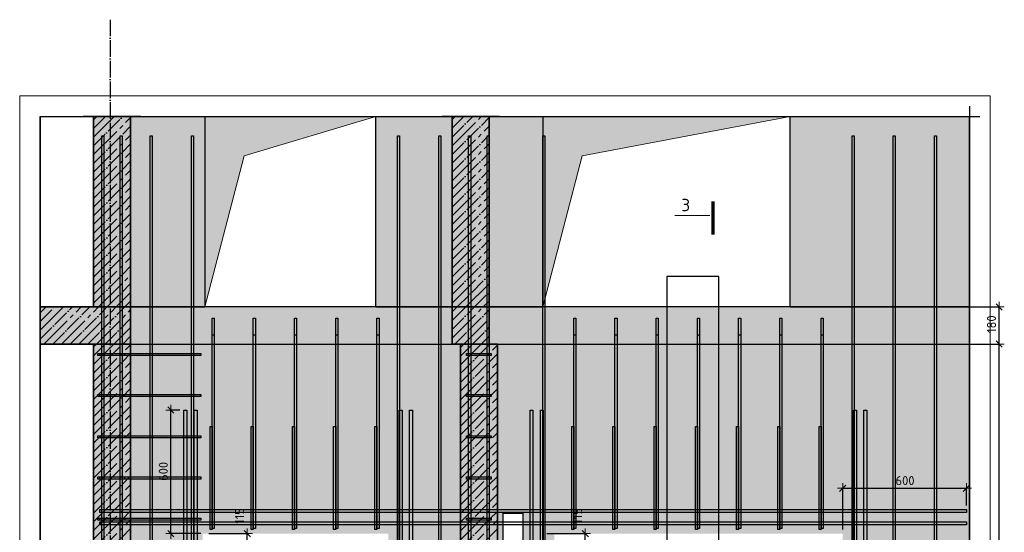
# Model space of a CAD drawing. Header units: millimetres. Extents: x 2792 to 69837, y -2757 to 29968.
# Tile 57 of 77: x 33447 to 38225, y 20170 to 22658. Entities that reach past the tile are written whole.
import ezdxf

# ---------------------------------------------------------------- set-up
doc = ezdxf.new("R2010")
doc.units = ezdxf.units.MM
doc.header["$PDMODE"] = 65
doc.linetypes.add('______11', pattern=[100, 80, -10, 0, -10])
doc.linetypes.add('______5', pattern=[220, 160, -20, 20, -20])
for name, color, linetype, lineweight in [('Standard', 7, 'Continuous', 25), ('Арм.стержн. Арматура края', 96, 'Continuous', 35), ('Арм.стержн. вертикальными 1', 22, 'Continuous', 35), ('Арм.стержн. Доп. арматура', 180, 'Continuous', 35), ('Размерная линия_ общее', 7, 'Continuous', 13), ('Фундамент (1)', 7, 'Continuous', 35)]:
    doc.layers.add(name, color=color, linetype=linetype, lineweight=lineweight)
doc.layers.add('Осевая линия_ общее', color=7, linetype='______5', lineweight=13, true_color=0xa0a0a0)
doc.styles.add('ISOCPEUR', font='ISOCPEUR')
doc.dimstyles.new('DIMSTYLE_3', dxfattribs={"dimtxt": 44, "dimasz": 50, "dimexe": 0, "dimexo": 0, "dimgap": 22, "dimtad": 2, "dimdec": 0, "dimrnd": 5, "dimzin": 12, "dimdsep": 46, "dimtxsty": 'ISOCPEUR', "dimblk1": 'ALL_ML_STRICH', "dimblk2": 'ALL_ML_STRICH', "dimsah": 1, "dimcen": 0, "dimclrd": 7, "dimclre": 256, "dimclrt": 7, "dimadec": 0, "dimazin": 0, "dimtfac": 1, "dimtdec": 0, "dimtix": 1, "dimtmove": 2, "dimatfit": 3, "dimfxl": 0, "dimtzin": 0, "dimlwd": 0, "dimlwe": -3, "dimarcsym": 0})
doc.dimstyles.new('DIMSTYLE_8', dxfattribs={"dimtxt": 44, "dimasz": 50, "dimexe": 0, "dimexo": 0, "dimgap": 22, "dimtad": 2, "dimdec": 0, "dimrnd": 5, "dimzin": 12, "dimdsep": 46, "dimtxsty": 'ISOCPEUR', "dimblk1": 'ALL_ML_STRICH', "dimblk2": 'ALL_ML_STRICH', "dimsah": 1, "dimcen": 0, "dimclrd": 7, "dimclre": 256, "dimclrt": 7, "dimadec": 0, "dimazin": 0, "dimtfac": 1, "dimtdec": 0, "dimtix": 1, "dimtmove": 2, "dimatfit": 3, "dimfxl": 0, "dimtvp": 1.2, "dimtzin": 0, "dimlwd": 0, "dimlwe": -3, "dimarcsym": 0})

# ---------------------------------------------------------------- blocks, each defined once
blk = doc.blocks.new('ALL_ML_STRICH')
at = {"color": 0, "linetype": 'ByBlock', "lineweight": -2}
for p, q in [((-1, 0), (0.5, 0)), ((-0.3, -0.3), (0.3, 0.3)), ((0, -0.5), (0, 0.5))]:
    blk.add_line(p, q, dxfattribs=at)
blk = doc.blocks.new('*D39')
at = {"layer": 'DEFPOINTS', "color": 7, "linetype": 'Continuous', "lineweight": 13, "transparency": 33554687}
for p in [(37901.8, 21083.7), (37930.4, 17963.7), (38199.7, 17963.7)]:
    blk.add_point(p, dxfattribs=at)
at = {"layer": 'Размерная линия_ общее', "color": 253, "linetype": 'Continuous', "lineweight": -2, "true_color": 0xa0a0a0, "transparency": 33554687}
for p, q in [((37921.8, 21083.7), (38199.7, 21083.7)), ((37950.4, 17963.7), (38199.7, 17963.7))]:
    blk.add_line(p, q, dxfattribs=at)
at = {"layer": 'Размерная линия_ общее', "color": 7, "linetype": 'Continuous', "lineweight": -2, "transparency": 33554687}
blk.add_line((38199.7, 17963.7), (38199.7, 21083.7), dxfattribs=at)
at = {"layer": 'Размерная линия_ общее', "color": 7, "linetype": 'Continuous', "lineweight": 13, "transparency": 33554687, "xscale": 50, "yscale": 50, "zscale": 50}
for p, rotation in [((38199.7, 21083.7), 90), ((38199.7, 17963.7), 270)]:
    blk.add_blockref('ALL_ML_STRICH', p, dxfattribs=dict(at, rotation=rotation))
at = {"layer": 'Размерная линия_ общее', "color": 7, "linetype": 'Continuous', "lineweight": 13, "transparency": 33554687, "insert": (38162.7, 19530.3), "char_height": 44, "width": 176, "attachment_point": 5, "rotation": 90, "style": 'ISOCPEUR'}
blk.add_mtext('\\A1;{3120}', dxfattribs=at)
blk = doc.blocks.new('*D40')
at = {"layer": 'DEFPOINTS', "color": 7, "linetype": 'Continuous', "lineweight": 13, "transparency": 33554687}
for p in [(37905.8, 21263.7), (37901.8, 21083.7), (38199.7, 21083.7)]:
    blk.add_point(p, dxfattribs=at)
at = {"layer": 'Размерная линия_ общее', "color": 253, "linetype": 'Continuous', "lineweight": -2, "true_color": 0xa0a0a0, "transparency": 33554687}
for p, q in [((37925.8, 21263.7), (38199.7, 21263.7)), ((37921.8, 21083.7), (38199.7, 21083.7))]:
    blk.add_line(p, q, dxfattribs=at)
at = {"layer": 'Размерная линия_ общее', "color": 7, "linetype": 'Continuous', "lineweight": -2, "transparency": 33554687}
blk.add_line((38199.7, 21083.7), (38199.7, 21263.7), dxfattribs=at)
at = {"layer": 'Размерная линия_ общее', "color": 7, "linetype": 'Continuous', "lineweight": 13, "transparency": 33554687, "xscale": 50, "yscale": 50, "zscale": 50}
for p, rotation in [((38199.7, 21263.7), 90), ((38199.7, 21083.7), 270)]:
    blk.add_blockref('ALL_ML_STRICH', p, dxfattribs=dict(at, rotation=rotation))
at = {"layer": 'Размерная линия_ общее', "color": 7, "linetype": 'Continuous', "lineweight": 13, "transparency": 33554687, "insert": (38162.7, 21180.3), "char_height": 44, "width": 132, "attachment_point": 5, "rotation": 90, "style": 'ISOCPEUR'}
blk.add_mtext('\\A1;{180}', dxfattribs=at)
blk = doc.blocks.new('*D48')
at = {"layer": 'DEFPOINTS', "color": 7, "linetype": 'Continuous', "lineweight": 13, "transparency": 33554687}
for p in [(35985.8, 20163.7), (35805.5, 20048.7), (36191.5, 20048.7)]:
    blk.add_point(p, dxfattribs=at)
at = {"layer": 'Размерная линия_ общее', "color": 253, "linetype": 'Continuous', "lineweight": -2, "true_color": 0xa0a0a0, "transparency": 33554687}
for p, q in [((36005.8, 20163.7), (36191.5, 20163.7)), ((35825.5, 20048.7), (36191.5, 20048.7))]:
    blk.add_line(p, q, dxfattribs=at)
at = {"layer": 'Размерная линия_ общее', "color": 7, "linetype": 'Continuous', "lineweight": -2, "transparency": 33554687}
blk.add_line((36191.5, 20048.7), (36191.5, 20163.7), dxfattribs=at)
at = {"layer": 'Размерная линия_ общее', "color": 7, "linetype": 'Continuous', "lineweight": 13, "transparency": 33554687, "xscale": 50, "yscale": 50, "zscale": 50}
for p, rotation in [((36191.5, 20163.7), 90), ((36191.5, 20048.7), 270)]:
    blk.add_blockref('ALL_ML_STRICH', p, dxfattribs=dict(at, rotation=rotation))
at = {"layer": 'Размерная линия_ общее', "color": 7, "linetype": 'Continuous', "lineweight": 13, "transparency": 33554687, "insert": (36154.3, 20249.4), "char_height": 44, "width": 132, "attachment_point": 5, "rotation": 90, "style": 'ISOCPEUR'}
blk.add_mtext('\\A1;{115}', dxfattribs=at)
blk = doc.blocks.new('*D51')
at = {"layer": 'DEFPOINTS', "color": 7, "linetype": 'Continuous', "lineweight": 13, "transparency": 33554687}
for p in [(34345.8, 20163.7), (34165.5, 20048.7), (34551.5, 20048.7)]:
    blk.add_point(p, dxfattribs=at)
at = {"layer": 'Размерная линия_ общее', "color": 253, "linetype": 'Continuous', "lineweight": -2, "true_color": 0xa0a0a0, "transparency": 33554687}
for p, q in [((34365.8, 20163.7), (34551.5, 20163.7)), ((34185.5, 20048.7), (34551.5, 20048.7))]:
    blk.add_line(p, q, dxfattribs=at)
at = {"layer": 'Размерная линия_ общее', "color": 7, "linetype": 'Continuous', "lineweight": -2, "transparency": 33554687}
blk.add_line((34551.5, 20048.7), (34551.5, 20163.7), dxfattribs=at)
at = {"layer": 'Размерная линия_ общее', "color": 7, "linetype": 'Continuous', "lineweight": 13, "transparency": 33554687, "xscale": 50, "yscale": 50, "zscale": 50}
for p, rotation in [((34551.5, 20163.7), 90), ((34551.5, 20048.7), 270)]:
    blk.add_blockref('ALL_ML_STRICH', p, dxfattribs=dict(at, rotation=rotation))
at = {"layer": 'Размерная линия_ общее', "color": 7, "linetype": 'Continuous', "lineweight": 13, "transparency": 33554687, "insert": (34514.3, 20249.4), "char_height": 44, "width": 132, "attachment_point": 5, "rotation": 90, "style": 'ISOCPEUR'}
blk.add_mtext('\\A1;{115}', dxfattribs=at)
blk = doc.blocks.new('*D52')
at = {"layer": 'DEFPOINTS', "color": 7, "linetype": 'Continuous', "lineweight": 13, "transparency": 33554687}
for p in [(34243.8, 20763.7), (34181.1, 20163.7), (34345.8, 20163.7)]:
    blk.add_point(p, dxfattribs=at)
at = {"layer": 'Размерная линия_ общее', "color": 253, "linetype": 'Continuous', "lineweight": -2, "true_color": 0xa0a0a0, "transparency": 33554687}
for p, q in [((34223.8, 20763.7), (34181.1, 20763.7)), ((34325.8, 20163.7), (34181.1, 20163.7))]:
    blk.add_line(p, q, dxfattribs=at)
at = {"layer": 'Размерная линия_ общее', "color": 7, "linetype": 'Continuous', "lineweight": -2, "transparency": 33554687}
blk.add_line((34181.1, 20163.7), (34181.1, 20763.7), dxfattribs=at)
at = {"layer": 'Размерная линия_ общее', "color": 7, "linetype": 'Continuous', "lineweight": 13, "transparency": 33554687, "xscale": 50, "yscale": 50, "zscale": 50}
for p, rotation in [((34181.1, 20763.7), 90), ((34181.1, 20163.7), 270)]:
    blk.add_blockref('ALL_ML_STRICH', p, dxfattribs=dict(at, rotation=rotation))
at = {"layer": 'Размерная линия_ общее', "color": 7, "linetype": 'Continuous', "lineweight": 13, "transparency": 33554687, "insert": (34144.1, 20465.9), "char_height": 44, "width": 132, "attachment_point": 5, "rotation": 90, "style": 'ISOCPEUR'}
blk.add_mtext('\\A1;{600}', dxfattribs=at)
blk = doc.blocks.new('*D307')
at = {"layer": 'DEFPOINTS', "color": 7, "linetype": 'Continuous', "lineweight": 13, "transparency": 33554687}
for p in [(37440.8, 20384), (38040.8, 20280.7), (37440.8, 20163.7)]:
    blk.add_point(p, dxfattribs=at)
at = {"layer": 'Размерная линия_ общее', "color": 253, "linetype": 'Continuous', "lineweight": -2, "true_color": 0xa0a0a0, "transparency": 33554687}
for p, q in [((37440.8, 20183.7), (37440.8, 20384)), ((38040.8, 20300.7), (38040.8, 20384))]:
    blk.add_line(p, q, dxfattribs=at)
at = {"layer": 'Размерная линия_ общее', "color": 7, "linetype": 'Continuous', "lineweight": -2, "transparency": 33554687}
blk.add_line((37440.8, 20384), (38040.8, 20384), dxfattribs=at)
at = {"layer": 'Размерная линия_ общее', "color": 7, "linetype": 'Continuous', "lineweight": 13, "transparency": 33554687, "xscale": 50, "yscale": 50, "zscale": 50, "rotation": 180}
blk.add_blockref('ALL_ML_STRICH', (37440.8, 20384), dxfattribs=at)
at = {"layer": 'Размерная линия_ общее', "color": 7, "linetype": 'Continuous', "lineweight": 13, "transparency": 33554687, "xscale": 50, "yscale": 50, "zscale": 50}
blk.add_blockref('ALL_ML_STRICH', (38040.8, 20384), dxfattribs=at)
at = {"layer": 'Размерная линия_ общее', "color": 7, "linetype": 'Continuous', "lineweight": 13, "transparency": 33554687, "insert": (37743, 20421), "char_height": 44, "width": 132, "attachment_point": 5, "style": 'ISOCPEUR'}
blk.add_mtext('\\A1;{600}', dxfattribs=at)

msp = doc.modelspace()

# ---------------------------------------------------------------- hatches: boundary and pattern name
at = {"linetype": 'Continuous', "lineweight": -3, "true_color": 0xc7c7c7, "transparency": 33554687}
for points in [[(35545.8, 21263.7), (35725.8, 21263.7), (35725.8, 22188), (35545.8, 22188)], [(35765.8, 21083.7), (35585.8, 21083.7), (35585.8, 17963.7), (35765.8, 17963.7)]]:
    msp.add_hatch(color=9, dxfattribs=at).paths.add_polyline_path(points)
at = {"linetype": 'Continuous', "lineweight": 13, "transparency": 33554687}
for points in [[(35725.8, 22188), (35725.8, 21263.7), (35985.8, 21263.7), (35985.8, 22188)], [(38055.6, 22188), (37185.8, 22188), (37185.8, 21263.7), (38055.6, 21263.7)]]:
    msp.add_hatch(color=7, dxfattribs=at).paths.add_polyline_path(points)
h = msp.add_hatch(color=7, dxfattribs=at)
h.paths.add_polyline_path([(34335.8, 20163.7), (35235.8, 20163.7), (35235.8, 17963.7), (35585.8, 17963.7), (35585.8, 21083.7), (33985.8, 21083.7), (33985.8, 17963.7), (34335.8, 17963.7)])
h.paths.add_polyline_path([(35455.8, 19933.7), (35455.7, 19931.6), (35455.3, 19929.5), (35454.8, 19927.5), (35454, 19925.5), (35453.1, 19923.7), (35451.9, 19921.9), (35450.6, 19920.3), (35449.1, 19918.8), (35447.5, 19917.5), (35445.8, 19916.3), (35443.9, 19915.4), (35441.9, 19914.6), (35439.9, 19914.1), (35437.9, 19913.8), (35435.8, 19913.7), (35433.7, 19913.8), (35431.6, 19914.1), (35429.6, 19914.6), (35427.6, 19915.4), (35425.8, 19916.3), (35424, 19917.5), (35422.4, 19918.8), (35420.9, 19920.3), (35419.6, 19921.9), (35418.4, 19923.7), (35417.5, 19925.5), (35416.7, 19927.5), (35416.2, 19929.5), (35415.9, 19931.6), (35415.8, 19933.7), (35415.9, 19935.8), (35416.2, 19937.8), (35416.7, 19939.8), (35417.5, 19941.8), (35418.4, 19943.7), (35419.6, 19945.4), (35420.9, 19947.1), (35422.4, 19948.5), (35424, 19949.8), (35425.8, 19951), (35427.6, 19951.9), (35429.6, 19952.7), (35431.6, 19953.2), (35433.7, 19953.6), (35435.8, 19953.7), (35437.9, 19953.6), (35439.9, 19953.2), (35441.9, 19952.7), (35443.9, 19951.9), (35445.8, 19951), (35447.5, 19949.8), (35449.1, 19948.5), (35450.6, 19947.1), (35451.9, 19945.4), (35453.1, 19943.7), (35454, 19941.8), (35454.8, 19939.8), (35455.3, 19937.8), (35455.7, 19935.8)], flags=16)
h.paths.add_polyline_path([(35455.8, 19133.7), (35455.7, 19131.6), (35455.3, 19129.5), (35454.8, 19127.5), (35454, 19125.5), (35453.1, 19123.7), (35451.9, 19121.9), (35450.6, 19120.3), (35449.1, 19118.8), (35447.5, 19117.5), (35445.8, 19116.3), (35443.9, 19115.4), (35441.9, 19114.6), (35439.9, 19114.1), (35437.9, 19113.8), (35435.8, 19113.7), (35433.7, 19113.8), (35431.6, 19114.1), (35429.6, 19114.6), (35427.6, 19115.4), (35425.8, 19116.3), (35424, 19117.5), (35422.4, 19118.8), (35420.9, 19120.3), (35419.6, 19121.9), (35418.4, 19123.7), (35417.5, 19125.5), (35416.7, 19127.5), (35416.2, 19129.5), (35415.9, 19131.6), (35415.8, 19133.7), (35415.9, 19135.8), (35416.2, 19137.8), (35416.7, 19139.8), (35417.5, 19141.8), (35418.4, 19143.7), (35419.6, 19145.4), (35420.9, 19147.1), (35422.4, 19148.5), (35424, 19149.8), (35425.8, 19151), (35427.6, 19151.9), (35429.6, 19152.7), (35431.6, 19153.2), (35433.7, 19153.6), (35435.8, 19153.7), (35437.9, 19153.6), (35439.9, 19153.2), (35441.9, 19152.7), (35443.9, 19151.9), (35445.8, 19151), (35447.5, 19149.8), (35449.1, 19148.5), (35450.6, 19147.1), (35451.9, 19145.4), (35453.1, 19143.7), (35454, 19141.8), (35454.8, 19139.8), (35455.3, 19137.8), (35455.7, 19135.8)], flags=16)
at = {"layer": 'Standard', "linetype": 'Continuous', "lineweight": -3, "true_color": 0xc7c7c7, "transparency": 33554687}
msp.add_hatch(color=9, dxfattribs=at).paths.add_polyline_path([(33805.8, 21263.7), (33985.8, 21263.7), (33985.8, 22188), (33805.8, 22188)])
at = {"layer": 'Standard', "linetype": 'Continuous', "lineweight": 13, "transparency": 33554687}
for points in [[(33985.8, 21263.7), (34345.8, 21263.7), (34345.8, 22188), (33985.8, 22188)], [(35545.8, 22188), (35175.8, 22188), (35175.8, 21263.7), (35545.8, 21263.7)], [(33985.8, 21083.7), (35545.8, 21083.7), (35545.8, 21263.7), (33985.8, 21263.7)], [(35725.8, 21083.7), (38055.6, 21083.7), (38055.6, 21263.7), (35725.8, 21263.7)]]:
    msp.add_hatch(color=7, dxfattribs=at).paths.add_polyline_path(points)
at = {"layer": 'Standard', "linetype": '______5', "lineweight": -3, "transparency": 33554687}
msp.add_hatch(color=7, dxfattribs=at).paths.add_polyline_path([(33985.8, 21083.7), (33985.8, 21263.7), (33547.4, 21263.7), (33547.4, 21083.7)])
at = {"layer": 'Standard', "linetype": 'Continuous', "lineweight": -3, "transparency": 33554687}
msp.add_hatch(color=7, dxfattribs=at).paths.add_polyline_path([(35545.8, 21083.7), (35725.8, 21083.7), (35725.8, 21263.7), (35545.8, 21263.7)])
at = {"layer": 'Standard', "linetype": 'Continuous', "lineweight": 35, "true_color": 0xc7c7c7, "transparency": 33554687}
msp.add_hatch(color=9, dxfattribs=at).paths.add_polyline_path([(33985.8, 21083.7), (33805.8, 21083.7), (33805.8, 17963.7), (33985.8, 17963.7)])
at = {"layer": 'Standard', "linetype": 'Continuous', "lineweight": 13, "transparency": 33554687}
h = msp.add_hatch(color=7, dxfattribs=at)
h.paths.add_polyline_path([(36040.8, 20163.7), (37440.8, 20163.7), (37440.8, 17963.7), (38055.6, 17963.7), (38055.6, 21083.7), (35765.8, 21083.7), (35765.8, 17963.7), (36040.8, 17963.7)])
h.paths.add_polyline_path([(35860.8, 19133.7), (35860.7, 19131.6), (35860.3, 19129.5), (35859.8, 19127.5), (35859, 19125.5), (35858.1, 19123.7), (35856.9, 19121.9), (35855.6, 19120.3), (35854.1, 19118.8), (35852.5, 19117.5), (35850.8, 19116.3), (35848.9, 19115.4), (35846.9, 19114.6), (35844.9, 19114.1), (35842.9, 19113.8), (35840.8, 19113.7), (35838.7, 19113.8), (35836.6, 19114.1), (35834.6, 19114.6), (35832.6, 19115.4), (35830.8, 19116.3), (35829, 19117.5), (35827.4, 19118.8), (35825.9, 19120.3), (35824.6, 19121.9), (35823.4, 19123.7), (35822.5, 19125.5), (35821.7, 19127.5), (35821.2, 19129.5), (35820.9, 19131.6), (35820.8, 19133.7), (35820.9, 19135.8), (35821.2, 19137.8), (35821.7, 19139.8), (35822.5, 19141.8), (35823.4, 19143.7), (35824.6, 19145.4), (35825.9, 19147.1), (35827.4, 19148.5), (35829, 19149.8), (35830.8, 19151), (35832.6, 19151.9), (35834.6, 19152.7), (35836.6, 19153.2), (35838.7, 19153.6), (35840.8, 19153.7), (35842.9, 19153.6), (35844.9, 19153.2), (35846.9, 19152.7), (35848.9, 19151.9), (35850.8, 19151), (35852.5, 19149.8), (35854.1, 19148.5), (35855.6, 19147.1), (35856.9, 19145.4), (35858.1, 19143.7), (35859, 19141.8), (35859.8, 19139.8), (35860.3, 19137.8), (35860.7, 19135.8)], flags=16)
h.paths.add_polyline_path([(35888.3, 19833.7), (35793.3, 19833.7), (35793.3, 20263.7), (35888.3, 20263.7)], flags=16)
at = {"layer": 'Фундамент (1)', "linetype": 'Continuous', "lineweight": 13, "true_color": 0x2d2d2d, "transparency": 33554687}
for points in [[(34536.7, 21997), (35175.8, 22188), (34345.8, 22188), (34345.8, 21263.7)], [(36176.7, 21997), (37185.8, 22188), (35985.8, 22188), (35985.8, 21263.7)]]:
    msp.add_hatch(color=250, dxfattribs=at).paths.add_polyline_path(points)

# ---------------------------------------------------------------- linework, layer by layer
at = {"color": 7, "linetype": 'Continuous', "lineweight": 25, "transparency": 33554687}
for p, q in [((38055.6, 22238), (38055.6, 21213.7)), ((35775.8, 22188), (35495.8, 22188)), ((35675.8, 22188), (36035.8, 22188)), ((35985.8, 22188), (35985.8, 21263.7)), ((37135.8, 22188), (38105.6, 22188)), ((37185.8, 21263.7), (37185.8, 22188)), ((35545.8, 21263.7), (35725.8, 21263.7)), ((35725.8, 21263.7), (35985.8, 21263.7)), ((37185.8, 21263.7), (38055.6, 21263.7)), ((35725.8, 21083.7), (35585.8, 21083.7))]:
    msp.add_line(p, q, dxfattribs=at)
at = {"color": 253, "linetype": '______11', "lineweight": -3, "true_color": 0xababab, "transparency": 33554687}
for p, q in [((35545.8, 22088.3), (35645.4, 22188)), ((35545.8, 22173.2), (35560.5, 22188)), ((35545.8, 22003.5), (35725.8, 22183.5)), ((35545.8, 21918.6), (35725.8, 22098.6)), ((35545.8, 21833.8), (35725.8, 22013.8)), ((35545.8, 21748.9), (35725.8, 21928.9)), ((35545.8, 21664.1), (35725.8, 21844.1)), ((35545.8, 21579.2), (35725.8, 21759.2)), ((35545.8, 21494.4), (35725.8, 21674.4)), ((35545.8, 21409.5), (35725.8, 21589.5)), ((35545.8, 21324.7), (35725.8, 21504.7)), ((35569.6, 21263.7), (35725.8, 21419.8)), ((35654.5, 21263.7), (35725.8, 21335)), ((35585.8, 20940.4), (35729, 21083.7)), ((35585.8, 21025.3), (35644.2, 21083.7)), ((35585.8, 20855.6), (35765.8, 21035.6)), ((35585.8, 20770.7), (35765.8, 20950.7)), ((35585.8, 20685.8), (35765.8, 20865.8)), ((35585.8, 20601), (35765.8, 20781)), ((35585.8, 20516.1), (35765.8, 20696.1)), ((35585.8, 20431.3), (35765.8, 20611.3)), ((35585.8, 20346.4), (35765.8, 20526.4)), ((35585.8, 20261.6), (35765.8, 20441.6)), ((35585.8, 20176.7), (35765.8, 20356.7)), ((35585.8, 20091.9), (35765.8, 20271.9)), ((35585.8, 20007), (35765.8, 20187))]:
    msp.add_line(p, q, dxfattribs=at)
at = {"color": 253, "linetype": '______5', "lineweight": -3, "true_color": 0xababab, "transparency": 33554687}
for p, q in [((35545.8, 22045.9), (35687.8, 22188)), ((35545.8, 22130.8), (35603, 22188)), ((35545.8, 21961.1), (35725.8, 22141.1)), ((35545.8, 21876.2), (35725.8, 22056.2)), ((35545.8, 21791.4), (35725.8, 21971.4)), ((35545.8, 21706.5), (35725.8, 21886.5)), ((35545.8, 21621.7), (35725.8, 21801.7)), ((35545.8, 21536.8), (35725.8, 21716.8)), ((35545.8, 21451.9), (35725.8, 21631.9)), ((35545.8, 21367.1), (35725.8, 21547.1)), ((35545.8, 21282.2), (35725.8, 21462.2)), ((35612, 21263.7), (35725.8, 21377.4)), ((35696.9, 21263.7), (35725.8, 21292.5)), ((35585.8, 20982.8), (35686.6, 21083.7)), ((35585.8, 21067.7), (35601.7, 21083.7)), ((35585.8, 20898), (35765.8, 21078)), ((35585.8, 20813.1), (35765.8, 20993.1)), ((35585.8, 20728.3), (35765.8, 20908.3)), ((35585.8, 20643.4), (35765.8, 20823.4)), ((35585.8, 20558.6), (35765.8, 20738.6)), ((35585.8, 20473.7), (35765.8, 20653.7)), ((35585.8, 20388.9), (35765.8, 20568.9)), ((35585.8, 20304), (35765.8, 20484)), ((35585.8, 20219.2), (35765.8, 20399.2)), ((35585.8, 20134.3), (35765.8, 20314.3)), ((35585.8, 20049.4), (35765.8, 20229.4))]:
    msp.add_line(p, q, dxfattribs=at)
at = {"color": 7, "linetype": 'Continuous', "lineweight": 35, "transparency": 33554687}
for p, q in [((35545.8, 22188), (35545.8, 21263.7)), ((35725.8, 21263.7), (35725.8, 22188)), ((35585.8, 21083.7), (35585.8, 17963.7)), ((35765.8, 21083.7), (35725.8, 21083.7)), ((35765.8, 17963.7), (35765.8, 21083.7))]:
    msp.add_line(p, q, dxfattribs=at)
at = {"color": 52, "linetype": 'Continuous', "lineweight": -3, "transparency": 33554687}
for p, q in [((36839.2, 21411.3), (36587.2, 21411.3)), ((36587.2, 21411.3), (36587.2, 19831.3)), ((36839.2, 21411.3), (36587.2, 21411.3)), ((36587.2, 21411.3), (36587.2, 19831.3)), ((36839.2, 19831.3), (36839.2, 21411.3)), ((36839.2, 19831.3), (36839.2, 21411.3))]:
    msp.add_line(p, q, dxfattribs=at)
at = {"layer": 'Standard', "color": 52, "linetype": 'Continuous', "lineweight": -3, "transparency": 33554687}
for p, q in [((33547.4, 22188), (38055.6, 22188)), ((33547.4, 22188), (38055.6, 22188)), ((33547.4, 22188), (33547.4, 17618.4)), ((33547.4, 17618.4), (33547.4, 22188)), ((38055.6, 22188), (38055.6, 17618.4)), ((38055.6, 17618.4), (38055.6, 22188))]:
    msp.add_line(p, q, dxfattribs=at)
at = {"layer": 'Standard', "color": 7, "linetype": 'Continuous', "lineweight": 25, "transparency": 33554687}
for p, q in [((34035.8, 22188), (33755.8, 22188)), ((33935.8, 22188), (34395.8, 22188)), ((34345.8, 22188), (34345.8, 21263.7)), ((35125.8, 22188), (35595.8, 22188)), ((35175.8, 21263.7), (35175.8, 22188)), ((33547.4, 21313.7), (33547.4, 21033.7)), ((38055.6, 21313.7), (38055.6, 21033.7)), ((33805.8, 21263.7), (33985.8, 21263.7)), ((33985.8, 21263.7), (33805.8, 21263.7)), ((33985.8, 21263.7), (34345.8, 21263.7)), ((34345.8, 21263.7), (33985.8, 21263.7)), ((35175.8, 21263.7), (34345.8, 21263.7)), ((35175.8, 21263.7), (35545.8, 21263.7)), ((35545.8, 21263.7), (35175.8, 21263.7)), ((35725.8, 21263.7), (35545.8, 21263.7)), ((35985.8, 21263.7), (35725.8, 21263.7)), ((37185.8, 21263.7), (35985.8, 21263.7)), ((38055.6, 21263.7), (37185.8, 21263.7)), ((38055.6, 21133.7), (38055.6, 17913.7)), ((33985.8, 21083.7), (33805.8, 21083.7)), ((33805.8, 21083.7), (33985.8, 21083.7)), ((33985.8, 21083.7), (35545.8, 21083.7)), ((35585.8, 21083.7), (35725.8, 21083.7)), ((35765.8, 21083.7), (38055.6, 21083.7)), ((35793.3, 19833.7), (35793.3, 20263.7)), ((35793.3, 20263.7), (35888.3, 20263.7)), ((35888.3, 20263.7), (35888.3, 19833.7))]:
    msp.add_line(p, q, dxfattribs=at)
at = {"layer": 'Standard', "color": 253, "linetype": '______11', "lineweight": -3, "true_color": 0xababab, "transparency": 33554687}
for p, q in [((33805.8, 22045.4), (33948.3, 22188)), ((33805.8, 22130.3), (33863.5, 22188)), ((33805.8, 21960.5), (33985.8, 22140.5)), ((33805.8, 21875.7), (33985.8, 22055.7)), ((33805.8, 21790.8), (33985.8, 21970.8)), ((33805.8, 21706), (33985.8, 21886)), ((33805.8, 21621.1), (33985.8, 21801.1)), ((33805.8, 21536.3), (33985.8, 21716.3)), ((33805.8, 21451.4), (33985.8, 21631.4)), ((33805.8, 21366.6), (33985.8, 21546.6)), ((33805.8, 21281.7), (33985.8, 21461.7)), ((33872.6, 21263.7), (33985.8, 21376.9)), ((33547.4, 21193.1), (33618, 21263.7)), ((33547.4, 21108.2), (33702.9, 21263.7)), ((33607.7, 21083.7), (33787.7, 21263.7)), ((33692.6, 21083.7), (33872.6, 21263.7)), ((33777.4, 21083.7), (33957.4, 21263.7)), ((33957.4, 21263.7), (33985.8, 21292)), ((35545.8, 21239.8), (35569.6, 21263.7)), ((35545.8, 21155), (35654.5, 21263.7)), ((35559.3, 21083.7), (35725.8, 21250.1)), ((33862.3, 21083.7), (33985.8, 21207.2)), ((35644.2, 21083.7), (35725.8, 21165.3)), ((33947.1, 21083.7), (33985.8, 21122.3)), ((33805.8, 20942.3), (33947.1, 21083.7)), ((33805.8, 21027.2), (33862.3, 21083.7)), ((33805.8, 20857.5), (33985.8, 21037.5)), ((33805.8, 20772.6), (33985.8, 20952.6)), ((33805.8, 20687.8), (33985.8, 20867.8)), ((33805.8, 20602.9), (33985.8, 20782.9)), ((33805.8, 20518), (33985.8, 20698)), ((33805.8, 20433.2), (33985.8, 20613.2)), ((33805.8, 20348.3), (33985.8, 20528.3)), ((33805.8, 20263.5), (33985.8, 20443.5)), ((33805.8, 20178.6), (33985.8, 20358.6)), ((33805.8, 20093.8), (33985.8, 20273.8)), ((33805.8, 20008.9), (33985.8, 20188.9))]:
    msp.add_line(p, q, dxfattribs=at)
at = {"layer": 'Standard', "color": 253, "linetype": '______5', "lineweight": -3, "true_color": 0xababab, "transparency": 33554687}
for p, q in [((33805.8, 22087.8), (33905.9, 22188)), ((33805.8, 22172.7), (33821, 22188)), ((33805.8, 22003), (33985.8, 22183)), ((33805.8, 21918.1), (33985.8, 22098.1)), ((33805.8, 21833.3), (33985.8, 22013.3)), ((33805.8, 21748.4), (33985.8, 21928.4)), ((33805.8, 21663.6), (33985.8, 21843.6)), ((33805.8, 21578.7), (33985.8, 21758.7)), ((33805.8, 21493.9), (33985.8, 21673.9)), ((33805.8, 21409), (33985.8, 21589)), ((33805.8, 21324.2), (33985.8, 21504.2)), ((33830.1, 21263.7), (33985.8, 21419.3)), ((33915, 21263.7), (33985.8, 21334.4)), ((33547.4, 21235.5), (33575.6, 21263.7)), ((33547.4, 21150.7), (33660.4, 21263.7)), ((33565.3, 21083.7), (33745.3, 21263.7)), ((33650.1, 21083.7), (33830.1, 21263.7)), ((33735, 21083.7), (33915, 21263.7)), ((35545.8, 21197.4), (35612, 21263.7)), ((35545.8, 21112.5), (35696.9, 21263.7)), ((33819.8, 21083.7), (33985.8, 21249.6)), ((33904.7, 21083.7), (33985.8, 21164.7)), ((35601.7, 21083.7), (35725.8, 21207.7)), ((35686.6, 21083.7), (35725.8, 21122.8)), ((33805.8, 20984.7), (33904.7, 21083.7)), ((33805.8, 21069.6), (33819.8, 21083.7)), ((33805.8, 20899.9), (33985.8, 21079.9)), ((33805.8, 20815), (33985.8, 20995)), ((33805.8, 20730.2), (33985.8, 20910.2)), ((33805.8, 20645.3), (33985.8, 20825.3)), ((33805.8, 20560.5), (33985.8, 20740.5)), ((33805.8, 20475.6), (33985.8, 20655.6)), ((33805.8, 20390.8), (33985.8, 20570.8)), ((33805.8, 20305.9), (33985.8, 20485.9)), ((33805.8, 20221.1), (33985.8, 20401.1)), ((33805.8, 20136.2), (33985.8, 20316.2)), ((33805.8, 20051.4), (33985.8, 20231.4))]:
    msp.add_line(p, q, dxfattribs=at)
at = {"layer": 'Standard', "color": 7, "linetype": 'Continuous', "lineweight": 35, "transparency": 33554687}
for p, q in [((33805.8, 22188), (33805.8, 21263.7)), ((33985.8, 21263.7), (33985.8, 22188)), ((33805.8, 21263.7), (33547.4, 21263.7)), ((33985.8, 21083.7), (33985.8, 21263.7)), ((35545.8, 21263.7), (35545.8, 21083.7)), ((35725.8, 21083.7), (35725.8, 21263.7)), ((33547.4, 21083.7), (33805.8, 21083.7)), ((33805.8, 21083.7), (33805.8, 17963.7)), ((33985.8, 17963.7), (33985.8, 21083.7)), ((35545.8, 21083.7), (35585.8, 21083.7))]:
    msp.add_line(p, q, dxfattribs=at)
at = {"layer": 'Standard', "color": 7, "linetype": 'Continuous', "lineweight": 70, "transparency": 33554687}
msp.add_line((36811.9, 21615.6), (36811.9, 21776.4), dxfattribs=at)
at = {"layer": 'Standard', "color": 7, "linetype": 'Continuous', "lineweight": 13, "transparency": 33554687}
msp.add_line((36795.9, 21707.9), (36626.3, 21707.9), dxfattribs=at)
for points in [[(33447.4, 17518.4), (38155.6, 17518.4), (38155.6, 22288), (33447.4, 22288), (33447.4, 17518.4)], [(34345.8, 21263.7), (34536.7, 21997), (35175.8, 22188)], [(35985.8, 21263.7), (36176.7, 21997), (37185.8, 22188)]]:
    msp.add_lwpolyline(points, dxfattribs=at)
at = {"layer": 'Арм.стержн. Арматура края', "color": 4, "linetype": 'Continuous', "lineweight": 25, "transparency": 33554687}
for points in [[(33825.8, 21038.7), (34325.8, 21038.7), (34325.8, 21028.7), (33825.8, 21028.7), (33825.8, 21038.7)], [(33835.8, 21038.7), (33955.8, 21038.7), (33955.8, 21028.7), (33835.8, 21028.7), (33835.8, 21038.7)], [(35615.8, 21038.7), (35735.8, 21038.7), (35735.8, 21028.7), (35615.8, 21028.7), (35615.8, 21038.7)], [(33825.8, 20838.7), (34325.8, 20838.7), (34325.8, 20828.7), (33825.8, 20828.7), (33825.8, 20838.7)], [(33835.8, 20838.7), (33955.8, 20838.7), (33955.8, 20828.7), (33835.8, 20828.7), (33835.8, 20838.7)], [(35615.8, 20838.7), (35735.8, 20838.7), (35735.8, 20828.7), (35615.8, 20828.7), (35615.8, 20838.7)], [(33825.8, 20638.7), (34325.8, 20638.7), (34325.8, 20628.7), (33825.8, 20628.7), (33825.8, 20638.7)], [(33835.8, 20638.7), (33955.8, 20638.7), (33955.8, 20628.7), (33835.8, 20628.7), (33835.8, 20638.7)], [(34370.8, 20183.7), (34370.8, 20683.7), (34380.8, 20683.7), (34380.8, 20183.7), (34370.8, 20183.7)], [(34570.8, 20183.7), (34570.8, 20683.7), (34580.8, 20683.7), (34580.8, 20183.7), (34570.8, 20183.7)], [(34770.8, 20183.7), (34770.8, 20683.7), (34780.8, 20683.7), (34780.8, 20183.7), (34770.8, 20183.7)], [(34970.8, 20183.7), (34970.8, 20683.7), (34980.8, 20683.7), (34980.8, 20183.7), (34970.8, 20183.7)], [(35170.8, 20183.7), (35170.8, 20683.7), (35180.8, 20683.7), (35180.8, 20183.7), (35170.8, 20183.7)], [(35615.8, 20638.7), (35735.8, 20638.7), (35735.8, 20628.7), (35615.8, 20628.7), (35615.8, 20638.7)], [(36125.8, 20183.7), (36125.8, 20683.7), (36135.8, 20683.7), (36135.8, 20183.7), (36125.8, 20183.7)], [(36325.8, 20183.7), (36325.8, 20683.7), (36335.8, 20683.7), (36335.8, 20183.7), (36325.8, 20183.7)], [(36525.8, 20183.7), (36525.8, 20683.7), (36535.8, 20683.7), (36535.8, 20183.7), (36525.8, 20183.7)], [(36725.8, 20183.7), (36725.8, 20683.7), (36735.8, 20683.7), (36735.8, 20183.7), (36725.8, 20183.7)], [(36925.8, 20183.7), (36925.8, 20683.7), (36935.8, 20683.7), (36935.8, 20183.7), (36925.8, 20183.7)], [(37125.8, 20183.7), (37125.8, 20683.7), (37135.8, 20683.7), (37135.8, 20183.7), (37125.8, 20183.7)], [(37325.8, 20183.7), (37325.8, 20683.7), (37335.8, 20683.7), (37335.8, 20183.7), (37325.8, 20183.7)], [(33825.8, 20438.7), (34325.8, 20438.7), (34325.8, 20428.7), (33825.8, 20428.7), (33825.8, 20438.7)], [(33835.8, 20438.7), (33955.8, 20438.7), (33955.8, 20428.7), (33835.8, 20428.7), (33835.8, 20438.7)], [(35615.8, 20438.7), (35735.8, 20438.7), (35735.8, 20428.7), (35615.8, 20428.7), (35615.8, 20438.7)], [(33825.8, 20238.7), (34325.8, 20238.7), (34325.8, 20228.7), (33825.8, 20228.7), (33825.8, 20238.7)], [(33835.8, 20238.7), (33955.8, 20238.7), (33955.8, 20228.7), (33835.8, 20228.7), (33835.8, 20238.7)], [(35615.8, 20238.7), (35735.8, 20238.7), (35735.8, 20228.7), (35615.8, 20228.7), (35615.8, 20238.7)]]:
    msp.add_lwpolyline(points, dxfattribs=at)
at = {"layer": 'Арм.стержн. вертикальными 1', "color": 4, "linetype": 'Continuous', "lineweight": 25, "transparency": 33554687}
for points in [[(33845.7, 17963.7), (33845.7, 22093.7), (33855.7, 22093.7), (33855.7, 17963.7), (33845.7, 17963.7)], [(33845.7, 17963.7), (33845.7, 22093.7), (33855.7, 22093.7), (33855.7, 17963.7), (33845.7, 17963.7)], [(33845.7, 17963.7), (33845.7, 22093.7), (33855.7, 22093.7), (33855.7, 17963.7), (33845.7, 17963.7)], [(33935.3, 17963.7), (33935.3, 22093.7), (33945.3, 22093.7), (33945.3, 17963.7), (33935.3, 17963.7)], [(33935.3, 17963.7), (33935.3, 22093.7), (33945.3, 22093.7), (33945.3, 17963.7), (33935.3, 17963.7)], [(33935.3, 17963.7), (33935.3, 22093.7), (33945.3, 22093.7), (33945.3, 17963.7), (33935.3, 17963.7)], [(34080.8, 17963.7), (34080.8, 22093.7), (34090.8, 22093.7), (34090.8, 17963.7), (34080.8, 17963.7)], [(34080.8, 17963.7), (34080.8, 22093.7), (34090.8, 22093.7), (34090.8, 17963.7), (34080.8, 17963.7)], [(34280.8, 17963.7), (34280.8, 22093.7), (34290.8, 22093.7), (34290.8, 17963.7), (34280.8, 17963.7)], [(34280.8, 17963.7), (34280.8, 22093.7), (34290.8, 22093.7), (34290.8, 17963.7), (34280.8, 17963.7)], [(35280.7, 17963.7), (35280.7, 22093.7), (35290.7, 22093.7), (35290.7, 17963.7), (35280.7, 17963.7)], [(35280.7, 17963.7), (35280.7, 22093.7), (35290.7, 22093.7), (35290.7, 17963.7), (35280.7, 17963.7)], [(35480.7, 17963.7), (35480.7, 22093.7), (35490.7, 22093.7), (35490.7, 17963.7), (35480.7, 17963.7)], [(35480.7, 17963.7), (35480.7, 22093.7), (35490.7, 22093.7), (35490.7, 17963.7), (35480.7, 17963.7)], [(35625.7, 17963.7), (35625.7, 22093.7), (35635.7, 22093.7), (35635.7, 17963.7), (35625.7, 17963.7)], [(35625.7, 17963.7), (35625.7, 22093.7), (35635.7, 22093.7), (35635.7, 17963.7), (35625.7, 17963.7)], [(35625.7, 17963.7), (35625.7, 22093.7), (35635.7, 22093.7), (35635.7, 17963.7), (35625.7, 17963.7)], [(35715.3, 17963.7), (35715.3, 22093.7), (35725.3, 22093.7), (35725.3, 17963.7), (35715.3, 17963.7)], [(35715.3, 17963.7), (35715.3, 22093.7), (35725.3, 22093.7), (35725.3, 17963.7), (35715.3, 17963.7)], [(35715.3, 17963.7), (35715.3, 22093.7), (35725.3, 22093.7), (35725.3, 17963.7), (35715.3, 17963.7)], [(35985.8, 17963.7), (35985.8, 22093.7), (35995.8, 22093.7), (35995.8, 17963.7), (35985.8, 17963.7)], [(35985.8, 17963.7), (35985.8, 22093.7), (35995.8, 22093.7), (35995.8, 17963.7), (35985.8, 17963.7)], [(37485.8, 17963.7), (37485.8, 22093.7), (37495.8, 22093.7), (37495.8, 17963.7), (37485.8, 17963.7)], [(37485.8, 17963.7), (37485.8, 22093.7), (37495.8, 22093.7), (37495.8, 17963.7), (37485.8, 17963.7)], [(37685.8, 17963.7), (37685.8, 22093.7), (37695.8, 22093.7), (37695.8, 17963.7), (37685.8, 17963.7)], [(37685.8, 17963.7), (37685.8, 22093.7), (37695.8, 22093.7), (37695.8, 17963.7), (37685.8, 17963.7)], [(37885.8, 17963.7), (37885.8, 22093.7), (37895.8, 22093.7), (37895.8, 17963.7), (37885.8, 17963.7)], [(37885.8, 17963.7), (37885.8, 22093.7), (37895.8, 22093.7), (37895.8, 17963.7), (37885.8, 17963.7)], [(34380.8, 20188.7), (34380.8, 21208.7), (34390.8, 21208.7), (34390.8, 20188.7), (34380.8, 20188.7)], [(34580.8, 20188.7), (34580.8, 21208.7), (34590.8, 21208.7), (34590.8, 20188.7), (34580.8, 20188.7)], [(34780.8, 20188.7), (34780.8, 21208.7), (34790.8, 21208.7), (34790.8, 20188.7), (34780.8, 20188.7)], [(34980.8, 20188.7), (34980.8, 21208.7), (34990.8, 21208.7), (34990.8, 20188.7), (34980.8, 20188.7)], [(35180.8, 20188.7), (35180.8, 21208.7), (35190.8, 21208.7), (35190.8, 20188.7), (35180.8, 20188.7)], [(36135.8, 20188.7), (36135.8, 21208.7), (36145.8, 21208.7), (36145.8, 20188.7), (36135.8, 20188.7)], [(36335.8, 20188.7), (36335.8, 21208.7), (36345.8, 21208.7), (36345.8, 20188.7), (36335.8, 20188.7)], [(36535.8, 20188.7), (36535.8, 21208.7), (36545.8, 21208.7), (36545.8, 20188.7), (36535.8, 20188.7)], [(36735.8, 20188.7), (36735.8, 21208.7), (36745.8, 21208.7), (36745.8, 20188.7), (36735.8, 20188.7)], [(36935.8, 20188.7), (36935.8, 21208.7), (36945.8, 21208.7), (36945.8, 20188.7), (36935.8, 20188.7)], [(37135.8, 20188.7), (37135.8, 21208.7), (37145.8, 21208.7), (37145.8, 20188.7), (37135.8, 20188.7)], [(37335.8, 20188.7), (37335.8, 21208.7), (37345.8, 21208.7), (37345.8, 20188.7), (37335.8, 20188.7)], [(34380.8, 20188.7), (34380.8, 21128.7), (34390.8, 21128.7), (34390.8, 20188.7), (34380.8, 20188.7)], [(34580.8, 20188.7), (34580.8, 21128.7), (34590.8, 21128.7), (34590.8, 20188.7), (34580.8, 20188.7)], [(34780.8, 20188.7), (34780.8, 21128.7), (34790.8, 21128.7), (34790.8, 20188.7), (34780.8, 20188.7)], [(34980.8, 20188.7), (34980.8, 21128.7), (34990.8, 21128.7), (34990.8, 20188.7), (34980.8, 20188.7)], [(35180.8, 20188.7), (35180.8, 21128.7), (35190.8, 21128.7), (35190.8, 20188.7), (35180.8, 20188.7)], [(36135.8, 20188.7), (36135.8, 21128.7), (36145.8, 21128.7), (36145.8, 20188.7), (36135.8, 20188.7)], [(36335.8, 20188.7), (36335.8, 21128.7), (36345.8, 21128.7), (36345.8, 20188.7), (36335.8, 20188.7)], [(36535.8, 20188.7), (36535.8, 21128.7), (36545.8, 21128.7), (36545.8, 20188.7), (36535.8, 20188.7)], [(36735.8, 20188.7), (36735.8, 21128.7), (36745.8, 21128.7), (36745.8, 20188.7), (36735.8, 20188.7)], [(36935.8, 20188.7), (36935.8, 21128.7), (36945.8, 21128.7), (36945.8, 20188.7), (36935.8, 20188.7)], [(37135.8, 20188.7), (37135.8, 21128.7), (37145.8, 21128.7), (37145.8, 20188.7), (37135.8, 20188.7)], [(37335.8, 20188.7), (37335.8, 21128.7), (37345.8, 21128.7), (37345.8, 20188.7), (37335.8, 20188.7)]]:
    msp.add_lwpolyline(points, dxfattribs=at)
at = {"layer": 'Арм.стержн. Доп. арматура', "color": 7, "linetype": 'Continuous', "lineweight": 25, "transparency": 33554687}
for points in [[(34243.8, 17963.7), (34243.8, 20763.7), (34257.8, 20763.7), (34257.8, 17963.7), (34243.8, 17963.7)], [(34243.8, 17963.7), (34243.8, 20763.7), (34257.8, 20763.7), (34257.8, 17963.7), (34243.8, 17963.7)], [(34293.8, 17963.7), (34293.8, 20763.7), (34307.8, 20763.7), (34307.8, 17963.7), (34293.8, 17963.7)], [(34293.8, 17963.7), (34293.8, 20763.7), (34307.8, 20763.7), (34307.8, 17963.7), (34293.8, 17963.7)], [(35288.8, 17963.7), (35288.8, 20763.7), (35302.8, 20763.7), (35302.8, 17963.7), (35288.8, 17963.7)], [(35288.8, 17963.7), (35288.8, 20763.7), (35302.8, 20763.7), (35302.8, 17963.7), (35288.8, 17963.7)], [(35338.8, 17963.7), (35338.8, 20763.7), (35352.8, 20763.7), (35352.8, 17963.7), (35338.8, 17963.7)], [(35338.8, 17963.7), (35338.8, 20763.7), (35352.8, 20763.7), (35352.8, 17963.7), (35338.8, 17963.7)], [(35923.8, 17963.7), (35923.8, 20763.7), (35937.8, 20763.7), (35937.8, 17963.7), (35923.8, 17963.7)], [(35923.8, 17963.7), (35923.8, 20763.7), (35937.8, 20763.7), (35937.8, 17963.7), (35923.8, 17963.7)], [(35973.8, 17963.7), (35973.8, 20763.7), (35987.8, 20763.7), (35987.8, 17963.7), (35973.8, 17963.7)], [(35973.8, 17963.7), (35973.8, 20763.7), (35987.8, 20763.7), (35987.8, 17963.7), (35973.8, 17963.7)], [(37493.8, 17963.7), (37493.8, 20763.7), (37507.8, 20763.7), (37507.8, 17963.7), (37493.8, 17963.7)], [(37493.8, 17963.7), (37493.8, 20763.7), (37507.8, 20763.7), (37507.8, 17963.7), (37493.8, 17963.7)], [(37543.8, 17963.7), (37543.8, 20763.7), (37557.8, 20763.7), (37557.8, 17963.7), (37543.8, 17963.7)], [(37543.8, 17963.7), (37543.8, 20763.7), (37557.8, 20763.7), (37557.8, 17963.7), (37543.8, 17963.7)], [(38040.8, 20266.7), (33835.8, 20266.7), (33835.8, 20280.7), (38040.8, 20280.7), (38040.8, 20266.7)], [(38040.8, 20266.7), (33835.8, 20266.7), (33835.8, 20280.7), (38040.8, 20280.7), (38040.8, 20266.7)], [(38040.8, 20206.7), (33835.8, 20206.7), (33835.8, 20220.7), (38040.8, 20220.7), (38040.8, 20206.7)], [(38040.8, 20206.7), (33835.8, 20206.7), (33835.8, 20220.7), (38040.8, 20220.7), (38040.8, 20206.7)]]:
    msp.add_lwpolyline(points, dxfattribs=at)
at = {"layer": 'Осевая линия_ общее', "color": 253, "linetype": '______11', "lineweight": -3, "true_color": 0xa0a0a0, "transparency": 33554687}
msp.add_line((33885.8, 22658), (33885.8, 17568.1), dxfattribs=at)

# ---------------------------------------------------------------- texts
at = {"layer": 'Standard', "color": 7, "linetype": 'Continuous', "lineweight": 13, "transparency": 33554687, "insert": (36658, 21728.5), "char_height": 60, "width": 65.333, "attachment_point": 7, "style": 'ISOCPEUR'}
msp.add_mtext('\\A1;{\\fISOCPEUR|i0|b0;\\H60.000000;\\W1.000000;\\C7;3}\\P', dxfattribs=at)

# ---------------------------------------------------------------- dimensions: what is measured, and where the dimension line sits
at = {"layer": 'Размерная линия_ общее', "color": 7, "linetype": 'Continuous', "lineweight": 13, "transparency": 33554687}
for base, p1, p2, dimstyle, picture, middle in [((38199.7, 21263.7), (37921.8, 21083.7), (37925.8, 21263.7), 'DIMSTYLE_3', '*D40', (38162.7, 21180.3)), ((38199.7, 21083.7), (37950.4, 17963.7), (37921.8, 21083.7), 'DIMSTYLE_3', '*D39', (38162.7, 19530.3)), ((34181.1, 20763.7), (34325.8, 20163.7), (34223.8, 20763.7), 'DIMSTYLE_3', '*D52', (34144.1, 20465.9)), ((34551.5, 20163.7), (34185.5, 20048.7), (34365.8, 20163.7), 'DIMSTYLE_8', '*D51', (34514.3, 20249.4)), ((36191.5, 20163.7), (35825.5, 20048.7), (36005.8, 20163.7), 'DIMSTYLE_8', '*D48', (36154.3, 20249.4))]:
    dim = msp.add_linear_dim(base=base, p1=p1, p2=p2, angle=90, dimstyle=dimstyle, override={"dimpost": '<>', "dimclrd": 7, "dimclre": 253, "dimclrt": 7, "dimlwd": 0, "dimlwe": 65533}, dxfattribs=at)
    dim.commit()
    dim.dimension.update_dxf_attribs({"geometry": picture, "text_midpoint": middle, "dimtype": 160})
dim = msp.add_linear_dim(base=(38040.8, 20384), p1=(37440.8, 20183.7), p2=(38040.8, 20300.7), dimstyle='DIMSTYLE_3', override={"dimpost": '<>', "dimclrd": 7, "dimclre": 253, "dimclrt": 7, "dimlwd": 0, "dimlwe": 65533}, dxfattribs=at)
dim.commit()
dim.dimension.update_dxf_attribs({"geometry": '*D307', "text_midpoint": (37743, 20421), "dimtype": 160})

doc.saveas('drawing.dxf')
